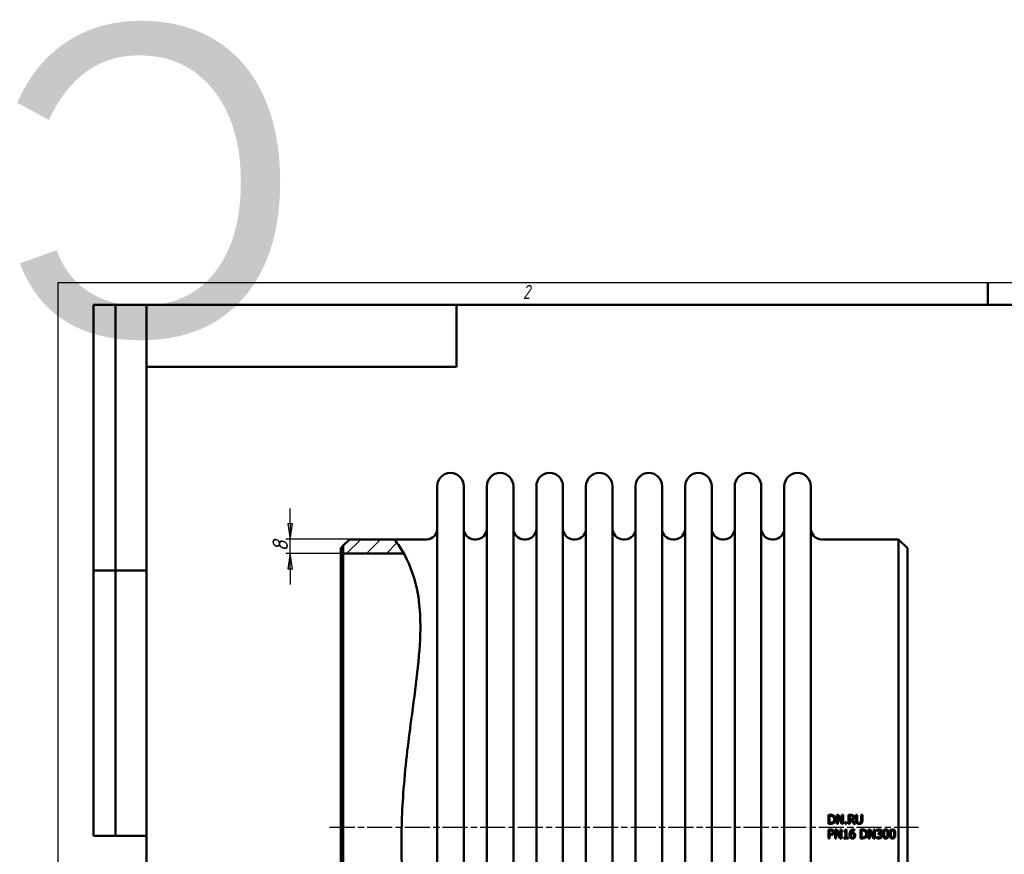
# Model space of a CAD drawing. Header units: millimetres. Extents: x -1073 to 2957, y -174 to 891.
# Tile 3 of 5: x -22 to 534, y 420 to 891. Entities that reach past the tile are written whole.
import ezdxf
from ezdxf.enums import TextEntityAlignment as Align

# ---------------------------------------------------------------- set-up
doc = ezdxf.new("R2018")
doc.units = ezdxf.units.MM
doc.header["$LTSCALE"] = 2.5
doc.linetypes.add('CHAIN', pattern=[0.7087, 0.4724, -0.0591, 0.1181, -0.0591])
for name, color, linetype, lineweight in [('Видимый контур (ГОСТ)', 7, 'Continuous', 50), ('Кромка (ГОСТ)', 7, 'Continuous', 50), ('Обозначение (ГОСТ)', 7, 'Continuous', 25), ('Осевая линия (ГОСТ)', 7, 'Continuous', 25), ('Размер (ГОСТ)', 7, 'Continuous', 25), ('Штриховка (ГОСТ)', 7, 'Continuous', 18), ('Эскизная геометрия (ГОСТ)', 7, 'Continuous', 50)]:
    doc.layers.add(name, color=color, linetype=linetype, lineweight=lineweight)
doc.styles.add('Альтернативный текст (ГОСТ)', font='arial.ttf', dxfattribs={"width": 0.8})
doc.styles.add('Обычный текст (ГОСТ)', font='GOST Common Italic.ttf')
doc.dimstyles.new('Обычный (ГОСТ)', dxfattribs={"dimscale": 2.5, "dimtxt": 3.5, "dimasz": 3.5, "dimexe": 1, "dimexo": 0, "dimgap": 0.5, "dimtad": 1, "dimtxsty": 'Обычный текст (ГОСТ)', "dimblk": 'Filled-1', "dimcen": 0.09, "dimdle": 15, "dimclrd": 256, "dimclre": 256, "dimclrt": 256, "dimazin": 2, "dimtfac": 0.714286, "dimtdec": 3, "dimtmove": 0, "dimatfit": 3, "dimfxl": 1, "dimtolj": 1, "dimlwd": 25, "dimlwe": 25, "dimarcsym": 0})

# ---------------------------------------------------------------- blocks, each defined once
blk = doc.blocks.new('Рамки ГОСТ - Рамка')
at = {"layer": 'Кромка (ГОСТ)', "lineweight": 25}
for p, q in [((0, 0), (0, 297)), ((0, 297), (420, 297))]:
    blk.add_line(p, q, dxfattribs=at)
at = {"layer": 'Кромка (ГОСТ)'}
for p, q in [((210, 292), (210, 297)), ((415, 292), (20, 292)), ((20, 292), (20, 5))]:
    blk.add_line(p, q, dxfattribs=at)
at = {"layer": 'Кромка (ГОСТ)', "insert": (105, 296.5), "char_height": 3.17, "width": 5.2328, "attachment_point": 1, "style": 'Альтернативный текст (ГОСТ)'}
blk.add_mtext('\\fGOST Common|b0|i1;{\\H3.1700;2}', dxfattribs=at)
blk = doc.blocks.new('ГОСТ - Доп. графы 2')
at = {"layer": 'Эскизная геометрия (ГОСТ)'}
for p, q in [((-12, 0), (-12, 120)), ((-12, 120), (0, 120)), ((-7, 0), (-7, 120)), ((-12, 60), (0, 60)), ((0, 0), (-12, 0))]:
    blk.add_line(p, q, dxfattribs=at)
at = {"layer": 'Обозначение (ГОСТ)', "lineweight": 30, "flags": 17}
for tag, p in [('Первичная_применяемость', (-3.65, 90.03)), ('Справочный_номер', (-3.55, 30.02))]:
    blk.add_attdef(tag, text='', height=3.17, rotation=90, dxfattribs=at).set_placement(p, align=Align.MIDDLE_CENTER)
blk = doc.blocks.new('ГОСТ - Доп. графы 3')
at = {"layer": 'Эскизная геометрия (ГОСТ)'}
for p, q in [((0, 0), (70, 0)), ((70, 0), (70, -14)), ((70, -14), (0, -14))]:
    blk.add_line(p, q, dxfattribs=at)
at = {"layer": 'Обозначение (ГОСТ)', "lineweight": 30}
blk.add_attdef('ОБОЗНАЧЕНИЕ', text='', height=5, rotation=180, dxfattribs=at).set_placement((34.94, -6.97), align=Align.MIDDLE_CENTER)
blk = doc.blocks.new('Filled-1')
at = {"color": 0}
for p, q in [((0, 0), (-1, 0.143)), ((-1, 0.143), (-1, -0.143)), ((-1, 0), (0, 0)), ((-1, -0.143), (0, 0))]:
    blk.add_line(p, q, dxfattribs=at)
at = {"color": 0, "flags": 128}
blk.add_lwpolyline([(-1, -0.143), (0, 0), (-1, 0.143), (-1, -0.143)], dxfattribs=at)
at = {"color": 0}
blk.add_solid([(-1, -0.143), (0, 0), (-1, 0.143), (-1, -0.143)], dxfattribs=at)
blk = doc.blocks.new('*D11')
at = {"layer": 'Defpoints', "color": 0, "linetype": 'Continuous', "transparency": 16777216}
for p in [(131.11, 597.52), (164.61, 597.52), (161.11, 589.52)]:
    blk.add_point(p, dxfattribs=at)
at = {"layer": 'Размер (ГОСТ)', "linetype": 'Continuous', "lineweight": 25, "transparency": 16777216}
for p, q in [((131.11, 606.27), (131.11, 615.02)), ((164.61, 597.52), (128.61, 597.52)), ((131.11, 589.52), (131.11, 597.52)), ((161.11, 589.52), (128.61, 589.52)), ((131.11, 580.77), (131.11, 572.02))]:
    blk.add_line(p, q, dxfattribs=at)
at = {"layer": 'Размер (ГОСТ)', "linetype": 'Continuous', "lineweight": 25, "transparency": 16777216, "xscale": 8.75, "yscale": 8.75, "zscale": 8.75}
for p, rotation in [((131.11, 597.52), 270), ((131.11, 589.52), 90)]:
    blk.add_blockref('Filled-1', p, dxfattribs=dict(at, rotation=rotation))
at = {"layer": 'Размер (ГОСТ)', "linetype": 'Continuous', "lineweight": 25, "transparency": 16777216, "insert": (121.11, 590.61), "char_height": 8.75, "attachment_point": 1, "rotation": 90, "style": 'Обычный текст (ГОСТ)'}
blk.add_mtext('\\A1;8', dxfattribs=at)

msp = doc.modelspace()

# ---------------------------------------------------------------- hatches: boundary and pattern name
at = {"layer": 'Штриховка (ГОСТ)'}
h = msp.add_hatch(dxfattribs=at)
h.set_pattern_fill('ANSI31', color=256, scale=63.5, style=0)
h.set_pattern_definition([(45, (0, 0), (-5.61266, 5.61266), [])])
edge = h.paths.add_edge_path()
edge.add_spline(control_points=[(189.893, 597.516), (190.101, 597.257), (190.413, 596.868), (192.31, 594.236), (193.711, 592.206), (195.229, 589.52)], knot_values=[0, 0, 0, 0, 2.5271025, 2.5271025, 5.1731968, 5.1731968, 5.1731968, 5.1731968], degree=3, periodic=0)
edge.add_line((195.229, 589.52), (195.231, 589.516))
edge.add_line((195.231, 589.516), (161.112, 589.516))
edge.add_line((161.112, 589.516), (161.112, 594.016))
edge.add_line((161.112, 594.016), (164.612, 597.516))
edge.add_line((164.612, 597.516), (189.893, 597.516))

# ---------------------------------------------------------------- linework, layer by layer
at = {"layer": 'Видимый контур (ГОСТ)'}
for p, q in [((214.112, 242.516), (214.112, 627.516)), ((229.112, 242.516), (229.112, 627.516)), ((242.112, 242.516), (242.112, 627.516)), ((257.112, 242.516), (257.112, 627.516)), ((270.112, 242.516), (270.112, 627.516)), ((285.112, 242.516), (285.112, 627.516)), ((298.112, 242.516), (298.112, 627.516)), ((313.112, 242.516), (313.112, 627.516)), ((326.112, 242.516), (326.112, 627.516)), ((341.112, 242.516), (341.112, 627.516)), ((354.112, 242.516), (354.112, 627.516)), ((369.112, 242.516), (369.112, 627.516)), ((382.112, 242.516), (382.112, 627.516)), ((397.112, 242.516), (397.112, 627.516)), ((410.112, 242.516), (410.112, 627.516)), ((425.112, 242.516), (425.112, 627.516)), ((161.112, 594.016), (164.612, 597.516)), ((164.612, 597.516), (189.893, 597.516)), ((189.893, 597.516), (208.112, 597.516)), ((235.112, 597.516), (236.112, 597.516)), ((263.112, 597.516), (264.112, 597.516)), ((291.112, 597.516), (292.112, 597.516)), ((319.112, 597.516), (320.112, 597.516)), ((347.112, 597.516), (348.112, 597.516)), ((375.112, 597.516), (376.112, 597.516)), ((403.112, 597.516), (404.112, 597.516)), ((431.112, 597.516), (474.612, 597.516)), ((474.612, 272.516), (474.612, 597.516)), ((479.612, 592.516), (474.612, 597.516)), ((159.612, 592.516), (161.112, 594.016)), ((159.612, 277.516), (159.612, 592.516)), ((161.112, 594.016), (161.112, 276.016)), ((195.231, 589.516), (161.112, 589.516)), ((479.612, 592.516), (479.612, 277.516)), ((435.03, 441.875), (435.03, 436.875)), ((435.03, 441.875), (436.168, 441.875)), ((435.694, 437.451), (435.694, 441.3)), ((436.201, 441.3), (435.694, 441.3)), ((439.693, 441.875), (440.637, 441.875)), ((439.693, 441.875), (439.693, 436.875)), ((440.313, 436.875), (440.313, 441.187)), ((440.313, 441.187), (442.526, 436.875)), ((442.651, 437.917), (440.637, 441.875)), ((442.651, 441.875), (442.651, 437.917)), ((442.651, 441.875), (443.271, 441.875)), ((443.271, 436.875), (443.271, 441.875)), ((446.367, 441.875), (446.367, 436.875)), ((446.367, 441.875), (447.655, 441.875)), ((447.031, 439.42), (447.031, 441.3)), ((447.692, 441.3), (447.031, 441.3)), ((447.031, 439.42), (447.615, 439.42)), ((450.573, 441.875), (451.237, 441.875)), ((450.573, 441.875), (450.573, 438.756)), ((451.237, 438.756), (451.237, 441.875)), ((453.526, 441.875), (453.526, 438.739)), ((453.526, 441.875), (454.191, 441.875)), ((454.191, 438.756), (454.191, 441.875)), ((436.18, 436.875), (435.03, 436.875)), ((435.694, 437.451), (436.201, 437.451)), ((440.313, 436.875), (439.693, 436.875)), ((443.271, 436.875), (442.526, 436.875)), ((444.414, 437.832), (445.216, 437.832)), ((444.414, 437.832), (444.414, 436.875)), ((445.216, 436.875), (444.414, 436.875)), ((444.697, 433.659), (445.216, 433.659)), ((445.216, 436.875), (445.216, 437.832)), ((445.216, 429.154), (445.216, 433.659)), ((447.031, 436.875), (446.367, 436.875)), ((447.031, 436.875), (447.031, 438.865)), ((447.793, 438.865), (447.031, 438.865)), ((447.793, 438.865), (449.373, 436.875)), ((450.236, 436.875), (448.458, 439.051)), ((450.236, 436.875), (449.373, 436.875)), ((449.75, 433.023), (449.75, 433.667)), ((435.03, 433.643), (436.286, 433.643)), ((435.03, 433.643), (435.03, 428.643)), ((435.694, 428.643), (435.03, 428.643)), ((436.245, 433.068), (435.694, 433.068)), ((435.694, 431.074), (435.694, 433.068)), ((435.694, 431.074), (436.148, 431.074)), ((436.257, 430.507), (435.694, 430.507)), ((435.694, 428.643), (435.694, 430.507)), ((438.822, 433.643), (438.822, 428.643)), ((438.822, 433.643), (439.766, 433.643)), ((439.442, 428.643), (438.822, 428.643)), ((439.442, 432.954), (441.654, 428.643)), ((439.442, 428.643), (439.442, 432.954)), ((441.78, 429.684), (439.766, 433.643)), ((442.4, 428.643), (441.654, 428.643)), ((441.78, 433.643), (442.4, 433.643)), ((441.78, 433.643), (441.78, 429.684)), ((442.4, 428.643), (442.4, 433.643)), ((443.664, 432.962), (443.664, 432.505)), ((444.572, 432.505), (443.664, 432.505)), ((443.664, 429.154), (444.572, 429.154)), ((443.664, 429.154), (443.664, 428.643)), ((446.103, 428.643), (443.664, 428.643)), ((444.572, 432.505), (444.572, 429.154)), ((445.216, 429.154), (446.103, 429.154)), ((446.103, 428.643), (446.103, 429.154)), ((449.75, 433.023), (449.722, 433.023)), ((453.064, 433.643), (454.203, 433.643)), ((453.064, 433.643), (453.064, 428.643)), ((454.215, 428.643), (453.064, 428.643)), ((454.235, 433.068), (453.729, 433.068)), ((453.729, 429.218), (453.729, 433.068)), ((453.729, 429.218), (454.235, 429.218)), ((457.728, 433.643), (457.728, 428.643)), ((457.728, 433.643), (458.672, 433.643)), ((458.348, 428.643), (457.728, 428.643)), ((458.348, 432.954), (460.56, 428.643)), ((458.348, 428.643), (458.348, 432.954)), ((460.686, 429.684), (458.672, 433.643)), ((461.306, 428.643), (460.56, 428.643)), ((460.686, 433.643), (461.306, 433.643)), ((460.686, 433.643), (460.686, 429.684)), ((461.306, 428.643), (461.306, 433.643)), ((462.137, 429.555), (462.137, 428.846)), ((462.137, 429.555), (462.185, 429.555)), ((462.274, 433.441), (462.274, 432.731)), ((462.315, 432.731), (462.274, 432.731)), ((463.158, 431.633), (463.158, 431.078)), ((463.158, 431.633), (463.381, 431.633)), ((463.441, 431.078), (463.158, 431.078)), ((464.154, 431.374), (464.154, 431.423))]:
    msp.add_line(p, q, dxfattribs=at)
for centre, radius, start, end in [((221.612, 627.516), 7.5, 0, 180), ((249.612, 627.516), 7.5, 0, 180), ((277.612, 627.516), 7.5, 0, 180), ((305.612, 627.516), 7.5, 0, 180), ((333.612, 627.516), 7.5, 0, 180), ((361.612, 627.516), 7.5, 0, 180), ((389.612, 627.516), 7.5, 0, 180), ((417.612, 627.516), 7.5, 0, 180), ((208.112, 603.516), 6, 270, 0), ((235.112, 603.516), 6, 180, 270), ((236.112, 603.516), 6, 270, 0), ((263.112, 603.516), 6, 180, 270), ((264.112, 603.516), 6, 270, 0), ((291.112, 603.516), 6, 180, 270), ((292.112, 603.516), 6, 270, 0), ((319.112, 603.516), 6, 180, 270), ((320.112, 603.516), 6, 270, 0), ((347.112, 603.516), 6, 180, 270), ((348.112, 603.516), 6, 270, 0), ((375.112, 603.516), 6, 180, 270), ((376.112, 603.516), 6, 270, 0), ((403.112, 603.516), 6, 180, 270), ((404.112, 603.516), 6, 270, 0), ((431.112, 603.516), 6, 180, 270)]:
    msp.add_arc(centre, radius, start, end, dxfattribs=at)
for points, knots in [([(189.893, 597.516), (189.893, 597.516), (190.413, 596.868), (193.425, 592.69), (197.494, 586.642), (201.876, 573.398), (203.038, 568.432), (204.371, 557.954), (204.652, 552.689), (204.47, 531.287), (201.862, 513.619), (197.686, 482.3), (195.97, 468.37), (194.107, 441.978), (193.769, 429.795), (194.278, 403.57), (195.32, 389.835), (198.721, 356.81), (201.397, 338.528), (202.415, 316.26), (202.354, 310.139), (200.726, 292.357), (197.583, 284.936), (193.768, 277.803), (192.407, 275.821), (190.461, 273.18), (189.893, 272.516), (189.893, 272.516)], [0, 0, 0, 0, 2.5271025, 2.5271025, 8.2115925, 8.2115925, 10.9552687, 10.9552687, 13.3155105, 13.3155105, 19.8175993, 19.8175993, 24.5702569, 24.5702569, 28.5944598, 28.5944598, 33.2578649, 33.2578649, 40.3387282, 40.3387282, 43.3877693, 43.3877693, 50.1541318, 50.1541318, 54.037925, 54.037925, 57.8867058, 57.8867058, 57.8867058, 57.8867058]), ([(436.168, 441.875), (436.551, 441.875), (436.959, 441.853), (437.423, 441.731), (437.705, 441.645), (437.959, 441.478)], [0, 0, 0, 0, 0.11474344, 0.11474344, 0.17007818, 0.17007818, 0.17007818, 0.17007818]), ([(437.522, 441), (437.349, 441.102), (437.166, 441.177), (436.845, 441.256), (436.612, 441.3), (436.201, 441.3)], [0, 0, 0, 0, 0.059981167, 0.059981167, 0.099355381, 0.099355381, 0.099355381, 0.099355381]), ([(438.279, 439.38), (438.279, 439.672), (438.242, 439.973), (438.078, 440.402), (437.998, 440.547), (437.788, 440.806), (437.664, 440.913), (437.522, 441)], [0, 0, 0, 0, 0.08792006, 0.08792006, 0.13777371, 0.13777371, 0.18763883, 0.18763883, 0.18763883, 0.18763883]), ([(437.582, 437.783), (437.744, 437.892), (437.88, 438.028), (438.11, 438.379), (438.173, 438.568), (438.26, 438.93), (438.279, 439.159), (438.279, 439.38)], [0, 0, 0, 0, 0.05856923, 0.05856923, 0.12605131, 0.12605131, 0.22465391, 0.22465391, 0.22465391, 0.22465391]), ([(438.972, 439.371), (438.972, 439.016), (438.916, 438.668), (438.7, 438.122), (438.582, 437.913), (438.302, 437.553), (438.139, 437.401), (437.951, 437.277)], [0, 0, 0, 0, 0.1066342, 0.1066342, 0.17603965, 0.17603965, 0.24381828, 0.24381828, 0.24381828, 0.24381828]), ([(437.959, 441.478), (438.201, 441.318), (438.403, 441.118), (438.669, 440.718), (438.788, 440.502), (438.943, 439.93), (438.972, 439.649), (438.972, 439.371)], [0, 0, 0, 0, 0.08703254, 0.08703254, 0.14412692, 0.14412692, 0.19447298, 0.19447298, 0.19447298, 0.19447298]), ([(447.615, 439.42), (447.786, 439.42), (447.963, 439.434), (448.166, 439.478), (448.249, 439.498), (448.408, 439.583), (448.466, 439.627), (448.518, 439.679)], [0, 0, 0, 0, 0.051494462, 0.051494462, 0.062086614, 0.062086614, 0.069427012, 0.069427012, 0.069427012, 0.069427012]), ([(447.655, 441.875), (447.885, 441.875), (448.146, 441.866), (448.418, 441.822), (448.525, 441.804), (448.753, 441.714), (448.842, 441.667), (448.928, 441.612)], [0, 0, 0, 0, 0.068809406, 0.068809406, 0.082113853, 0.082113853, 0.091472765, 0.091472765, 0.091472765, 0.091472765]), ([(448.486, 441.13), (448.393, 441.191), (448.29, 441.231), (448.06, 441.284), (447.901, 441.3), (447.692, 441.3)], [0, 0, 0, 0, 0.033325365, 0.033325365, 0.07093331, 0.07093331, 0.07093331, 0.07093331]), ([(449.495, 440.518), (449.495, 440.307), (449.464, 440.098), (449.35, 439.814), (449.27, 439.641), (449.01, 439.37), (448.914, 439.293), (448.699, 439.155), (448.581, 439.097), (448.458, 439.051)], [0, 0, 0, 0, 0.06330903, 0.06330903, 0.09183481, 0.09183481, 0.10584417, 0.10584417, 0.12075867, 0.12075867, 0.12075867, 0.12075867]), ([(448.802, 440.465), (448.802, 440.59), (448.783, 440.714), (448.715, 440.877), (448.685, 440.936), (448.592, 441.048), (448.542, 441.092), (448.486, 441.13)], [0, 0, 0, 0, 0.037338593, 0.037338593, 0.053084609, 0.053084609, 0.066758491, 0.066758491, 0.066758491, 0.066758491]), ([(448.518, 439.679), (448.599, 439.756), (448.662, 439.845), (448.737, 440.013), (448.761, 440.091), (448.795, 440.277), (448.802, 440.372), (448.802, 440.465)], [0, 0, 0, 0, 0.033330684, 0.033330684, 0.055279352, 0.055279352, 0.076885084, 0.076885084, 0.076885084, 0.076885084]), ([(448.928, 441.612), (449.071, 441.52), (449.192, 441.404), (449.373, 441.14), (449.417, 441.028), (449.481, 440.798), (449.495, 440.657), (449.495, 440.518)], [0, 0, 0, 0, 0.05110234, 0.05110234, 0.09632656, 0.09632656, 0.15877436, 0.15877436, 0.15877436, 0.15877436]), ([(437.951, 437.277), (437.715, 437.128), (437.46, 437.016), (437.032, 436.925), (436.737, 436.875), (436.18, 436.875)], [0, 0, 0, 0, 0.08363635, 0.08363635, 0.13137102, 0.13137102, 0.13137102, 0.13137102]), ([(436.201, 437.451), (436.456, 437.451), (436.726, 437.469), (437.033, 437.534), (437.153, 437.561), (437.397, 437.666), (437.492, 437.72), (437.582, 437.783)], [0, 0, 0, 0, 0.07664755, 0.07664755, 0.09394151, 0.09394151, 0.10620932, 0.10620932, 0.10620932, 0.10620932]), ([(443.664, 432.962), (443.878, 432.962), (444.097, 432.981), (444.391, 433.081), (444.453, 433.127), (444.53, 433.191), (444.569, 433.24), (444.628, 433.346), (444.649, 433.402), (444.682, 433.523), (444.692, 433.592), (444.697, 433.659)], [0, 0, 0, 0, 0.06412369, 0.06412369, 0.10704989, 0.10704989, 0.1813391, 0.1813391, 0.24997709, 0.24997709, 0.32939378, 0.32939378, 0.32939378, 0.32939378]), ([(447.489, 432.93), (447.634, 433.133), (447.811, 433.299), (448.151, 433.51), (448.322, 433.598), (448.758, 433.714), (448.971, 433.736), (449.183, 433.736)], [0, 0, 0, 0, 0.07464925, 0.07464925, 0.12002932, 0.12002932, 0.16025514, 0.16025514, 0.16025514, 0.16025514]), ([(449.183, 433.736), (449.287, 433.736), (449.392, 433.732), (449.546, 433.714), (449.648, 433.701), (449.75, 433.667)], [0, 0, 0, 0, 0.03113558, 0.03113558, 0.046641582, 0.046641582, 0.046641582, 0.046641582]), ([(451.051, 437.232), (450.914, 437.366), (450.809, 437.522), (450.671, 437.853), (450.573, 438.164), (450.573, 438.756)], [0, 0, 0, 0, 0.05743712, 0.05743712, 0.10763161, 0.10763161, 0.10763161, 0.10763161]), ([(452.38, 436.77), (452.121, 436.77), (451.854, 436.8), (451.517, 436.918), (451.412, 436.964), (451.213, 437.088), (451.128, 437.155), (451.051, 437.232)], [0, 0, 0, 0, 0.07747912, 0.07747912, 0.10688247, 0.10688247, 0.13251228, 0.13251228, 0.13251228, 0.13251228]), ([(451.237, 438.756), (451.237, 438.576), (451.246, 438.375), (451.287, 438.143), (451.304, 438.058), (451.371, 437.885), (451.408, 437.814), (451.452, 437.747)], [0, 0, 0, 0, 0.053834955, 0.053834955, 0.070571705, 0.070571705, 0.083377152, 0.083377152, 0.083377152, 0.083377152]), ([(451.452, 437.747), (451.513, 437.654), (451.589, 437.577), (451.797, 437.438), (451.916, 437.399), (452.126, 437.348), (452.254, 437.337), (452.38, 437.337)], [0, 0, 0, 0, 0.03318833, 0.03318833, 0.07501004, 0.07501004, 0.13309336, 0.13309336, 0.13309336, 0.13309336]), ([(452.38, 437.337), (452.567, 437.337), (452.754, 437.365), (452.983, 437.461), (453.065, 437.5), (453.212, 437.618), (453.266, 437.678), (453.312, 437.747)], [0, 0, 0, 0, 0.05630904, 0.05630904, 0.074135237, 0.074135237, 0.087847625, 0.087847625, 0.087847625, 0.087847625]), ([(453.713, 437.232), (453.567, 437.089), (453.4, 436.98), (453.063, 436.844), (452.812, 436.77), (452.38, 436.77)], [0, 0, 0, 0, 0.06113108, 0.06113108, 0.10911118, 0.10911118, 0.10911118, 0.10911118]), ([(453.312, 437.747), (453.395, 437.872), (453.45, 438.01), (453.497, 438.243), (453.526, 438.419), (453.526, 438.739)], [0, 0, 0, 0, 0.045202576, 0.045202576, 0.071507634, 0.071507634, 0.071507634, 0.071507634]), ([(454.191, 438.756), (454.191, 438.486), (454.17, 438.2), (454.077, 437.818), (454.034, 437.686), (453.893, 437.432), (453.811, 437.326), (453.713, 437.232)], [0, 0, 0, 0, 0.08094, 0.08094, 0.11777788, 0.11777788, 0.14989497, 0.14989497, 0.14989497, 0.14989497]), ([(462.274, 433.441), (462.441, 433.53), (462.656, 433.599), (462.992, 433.685), (463.262, 433.748), (463.579, 433.748)], [0, 0, 0, 0, 0.056746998, 0.056746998, 0.090511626, 0.090511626, 0.090511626, 0.090511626]), ([(463.579, 433.748), (463.776, 433.748), (463.983, 433.731), (464.317, 433.64), (464.477, 433.575), (464.633, 433.465)], [0, 0, 0, 0, 0.05895231, 0.05895231, 0.10376717, 0.10376717, 0.10376717, 0.10376717]), ([(465.844, 431.139), (465.844, 431.593), (465.877, 432.105), (466.086, 432.876), (466.198, 433.072), (466.386, 433.335), (466.506, 433.451), (466.763, 433.611), (466.884, 433.661), (467.153, 433.73), (467.299, 433.744), (467.445, 433.744)], [0, 0, 0, 0, 0.13619233, 0.13619233, 0.23847324, 0.23847324, 0.3518096, 0.3518096, 0.44000268, 0.44000268, 0.53699736, 0.53699736, 0.53699736, 0.53699736]), ([(467.445, 433.744), (467.647, 433.744), (467.849, 433.715), (468.19, 433.577), (468.324, 433.488), (468.54, 433.274), (468.641, 433.14), (468.862, 432.681), (468.936, 432.373), (469.025, 431.774), (469.041, 431.452), (469.041, 431.143)], [0, 0, 0, 0, 0.06078576, 0.06078576, 0.11014057, 0.11014057, 0.15190609, 0.15190609, 0.21032931, 0.21032931, 0.2712762, 0.2712762, 0.2712762, 0.2712762]), ([(469.596, 431.139), (469.596, 431.593), (469.629, 432.105), (469.838, 432.876), (469.95, 433.072), (470.138, 433.335), (470.258, 433.451), (470.515, 433.611), (470.636, 433.661), (470.905, 433.73), (471.051, 433.744), (471.197, 433.744)], [0, 0, 0, 0, 0.13619233, 0.13619233, 0.23847324, 0.23847324, 0.3518096, 0.3518096, 0.44000268, 0.44000268, 0.53699736, 0.53699736, 0.53699736, 0.53699736]), ([(471.197, 433.744), (471.399, 433.744), (471.601, 433.715), (471.942, 433.577), (472.076, 433.488), (472.292, 433.274), (472.393, 433.14), (472.614, 432.681), (472.688, 432.373), (472.777, 431.774), (472.793, 431.452), (472.793, 431.143)], [0, 0, 0, 0, 0.06078576, 0.06078576, 0.11014057, 0.11014057, 0.15190609, 0.15190609, 0.21032931, 0.21032931, 0.2712762, 0.2712762, 0.2712762, 0.2712762]), ([(436.148, 431.074), (436.376, 431.074), (436.611, 431.089), (436.849, 431.151), (436.936, 431.177), (437.098, 431.269), (437.159, 431.317), (437.214, 431.374)], [0, 0, 0, 0, 0.068295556, 0.068295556, 0.084980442, 0.084980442, 0.097057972, 0.097057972, 0.097057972, 0.097057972]), ([(437.137, 432.877), (437.036, 432.944), (436.924, 432.989), (436.618, 433.061), (436.388, 433.068), (436.245, 433.068)], [0, 0, 0, 0, 0.036331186, 0.036331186, 0.09438701, 0.09438701, 0.09438701, 0.09438701]), ([(437.752, 431.026), (437.588, 430.864), (437.398, 430.741), (437.036, 430.595), (436.762, 430.507), (436.257, 430.507)], [0, 0, 0, 0, 0.06912956, 0.06912956, 0.11735068, 0.11735068, 0.11735068, 0.11735068]), ([(436.286, 433.643), (436.532, 433.643), (436.803, 433.626), (437.183, 433.538), (437.389, 433.474), (437.594, 433.331)], [0, 0, 0, 0, 0.07387197, 0.07387197, 0.11666222, 0.11666222, 0.11666222, 0.11666222]), ([(437.497, 432.116), (437.497, 432.257), (437.477, 432.399), (437.395, 432.601), (437.357, 432.665), (437.259, 432.784), (437.201, 432.834), (437.137, 432.877)], [0, 0, 0, 0, 0.042343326, 0.042343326, 0.065313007, 0.065313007, 0.0886405, 0.0886405, 0.0886405, 0.0886405]), ([(437.214, 431.374), (437.302, 431.462), (437.374, 431.563), (437.462, 431.777), (437.497, 431.913), (437.497, 432.116)], [0, 0, 0, 0, 0.037444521, 0.037444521, 0.069296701, 0.069296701, 0.069296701, 0.069296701]), ([(437.594, 433.331), (437.746, 433.228), (437.873, 433.1), (438.064, 432.807), (438.109, 432.681), (438.175, 432.437), (438.19, 432.286), (438.19, 432.136)], [0, 0, 0, 0, 0.05500437, 0.05500437, 0.10503094, 0.10503094, 0.17789975, 0.17789975, 0.17789975, 0.17789975]), ([(438.19, 432.136), (438.19, 431.931), (438.155, 431.732), (438.051, 431.458), (438.007, 431.36), (437.888, 431.175), (437.825, 431.096), (437.752, 431.026)], [0, 0, 0, 0, 0.06149986, 0.06149986, 0.08788984, 0.08788984, 0.1102386, 0.1102386, 0.1102386, 0.1102386]), ([(446.942, 430.839), (446.942, 431.176), (446.969, 431.518), (447.078, 432.045), (447.134, 432.24), (447.286, 432.606), (447.377, 432.774), (447.489, 432.93)], [0, 0, 0, 0, 0.10096368, 0.10096368, 0.16146258, 0.16146258, 0.21826505, 0.21826505, 0.21826505, 0.21826505]), ([(447.493, 428.992), (447.365, 429.126), (447.266, 429.285), (447.128, 429.59), (447.055, 429.78), (446.958, 430.316), (446.942, 430.583), (446.942, 430.839)], [0, 0, 0, 0, 0.05572447, 0.05572447, 0.10049471, 0.10049471, 0.14038426, 0.14038426, 0.14038426, 0.14038426]), ([(448.595, 428.538), (448.385, 428.538), (448.178, 428.571), (447.915, 428.678), (447.822, 428.722), (447.637, 428.851), (447.562, 428.918), (447.493, 428.992)], [0, 0, 0, 0, 0.06317696, 0.06317696, 0.08514204, 0.08514204, 0.10287542, 0.10287542, 0.10287542, 0.10287542]), ([(447.631, 431.005), (447.628, 430.958), (447.626, 430.911), (447.622, 430.846), (447.619, 430.788), (447.619, 430.689)], [0, 0, 0, 0, 0.014135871, 0.014135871, 0.019726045, 0.019726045, 0.019726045, 0.019726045]), ([(447.619, 430.689), (447.619, 430.446), (447.635, 430.17), (447.731, 429.8), (447.779, 429.684), (447.86, 429.521), (447.911, 429.438), (447.975, 429.368)], [0, 0, 0, 0, 0.07288016, 0.07288016, 0.11434148, 0.11434148, 0.15885664, 0.15885664, 0.15885664, 0.15885664]), ([(449.094, 433.157), (448.903, 433.157), (448.715, 433.127), (448.388, 432.993), (448.256, 432.905), (448.03, 432.683), (447.923, 432.54), (447.715, 432.079), (447.656, 431.777), (447.631, 431.488)], [0, 0, 0, 0, 0.05724015, 0.05724015, 0.10589408, 0.10589408, 0.1522801, 0.1522801, 0.21502977, 0.21502977, 0.21502977, 0.21502977]), ([(447.631, 431.488), (447.781, 431.592), (447.942, 431.679), (448.204, 431.775), (448.39, 431.836), (448.672, 431.836)], [0, 0, 0, 0, 0.054957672, 0.054957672, 0.083722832, 0.083722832, 0.083722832, 0.083722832]), ([(448.522, 431.281), (448.367, 431.281), (448.215, 431.258), (447.97, 431.179), (447.819, 431.122), (447.631, 431.005)], [0, 0, 0, 0, 0.046668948, 0.046668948, 0.077017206, 0.077017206, 0.077017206, 0.077017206]), ([(447.975, 429.368), (448.049, 429.286), (448.135, 429.212), (448.3, 429.132), (448.366, 429.114), (448.473, 429.091), (448.536, 429.085), (448.599, 429.085)], [0, 0, 0, 0, 0.033118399, 0.033118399, 0.05496439, 0.05496439, 0.085233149, 0.085233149, 0.085233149, 0.085233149]), ([(449.163, 431.107), (449.087, 431.166), (449.003, 431.209), (448.825, 431.259), (448.684, 431.281), (448.522, 431.281)], [0, 0, 0, 0, 0.028800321, 0.028800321, 0.055595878, 0.055595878, 0.055595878, 0.055595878]), ([(449.714, 429.008), (449.578, 428.868), (449.424, 428.754), (449.172, 428.639), (449.07, 428.599), (448.826, 428.548), (448.711, 428.538), (448.595, 428.538)], [0, 0, 0, 0, 0.05840446, 0.05840446, 0.08315384, 0.08315384, 0.10443627, 0.10443627, 0.10443627, 0.10443627]), ([(448.599, 429.085), (448.719, 429.085), (448.838, 429.104), (449.044, 429.189), (449.128, 429.245), (449.299, 429.412), (449.357, 429.513), (449.434, 429.695), (449.46, 429.793), (449.496, 430.004), (449.503, 430.121), (449.503, 430.235)], [0, 0, 0, 0, 0.03603266, 0.03603266, 0.06691921, 0.06691921, 0.10758931, 0.10758931, 0.14879619, 0.14879619, 0.19602369, 0.19602369, 0.19602369, 0.19602369]), ([(448.672, 431.836), (448.841, 431.836), (449.019, 431.821), (449.256, 431.758), (449.415, 431.708), (449.641, 431.54)], [0, 0, 0, 0, 0.050741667, 0.050741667, 0.073388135, 0.073388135, 0.073388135, 0.073388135]), ([(449.722, 433.023), (449.649, 433.061), (449.552, 433.091), (449.407, 433.127), (449.281, 433.157), (449.094, 433.157)], [0, 0, 0, 0, 0.024477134, 0.024477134, 0.038135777, 0.038135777, 0.038135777, 0.038135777]), ([(449.503, 430.235), (449.503, 430.397), (449.486, 430.571), (449.412, 430.781), (449.38, 430.855), (449.279, 430.998), (449.225, 431.056), (449.163, 431.107)], [0, 0, 0, 0, 0.048604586, 0.048604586, 0.066639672, 0.066639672, 0.081780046, 0.081780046, 0.081780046, 0.081780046]), ([(449.641, 431.54), (449.775, 431.439), (449.886, 431.317), (450.054, 431.03), (450.102, 430.886), (450.169, 430.596), (450.184, 430.429), (450.184, 430.264)], [0, 0, 0, 0, 0.05037387, 0.05037387, 0.09997717, 0.09997717, 0.16203018, 0.16203018, 0.16203018, 0.16203018]), ([(450.184, 430.264), (450.184, 430.041), (450.152, 429.823), (450.045, 429.518), (449.995, 429.4), (449.864, 429.182), (449.794, 429.09), (449.714, 429.008)], [0, 0, 0, 0, 0.0667437, 0.0667437, 0.09698086, 0.09698086, 0.1220425, 0.1220425, 0.1220425, 0.1220425]), ([(454.203, 433.643), (454.586, 433.643), (454.996, 433.62), (455.458, 433.499), (455.74, 433.413), (455.994, 433.246)], [0, 0, 0, 0, 0.1149619, 0.1149619, 0.16972699, 0.16972699, 0.16972699, 0.16972699]), ([(455.986, 429.044), (455.763, 428.904), (455.522, 428.796), (455.067, 428.689), (454.748, 428.643), (454.215, 428.643)], [0, 0, 0, 0, 0.07912894, 0.07912894, 0.14018595, 0.14018595, 0.14018595, 0.14018595]), ([(455.556, 432.768), (455.379, 432.873), (455.19, 432.949), (454.866, 433.025), (454.637, 433.068), (454.235, 433.068)], [0, 0, 0, 0, 0.061745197, 0.061745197, 0.099963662, 0.099963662, 0.099963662, 0.099963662]), ([(454.235, 429.218), (454.491, 429.218), (454.761, 429.236), (455.068, 429.301), (455.188, 429.329), (455.432, 429.434), (455.527, 429.488), (455.617, 429.551)], [0, 0, 0, 0, 0.07659853, 0.07659853, 0.09405486, 0.09405486, 0.10637785, 0.10637785, 0.10637785, 0.10637785]), ([(456.314, 431.147), (456.314, 431.445), (456.276, 431.75), (456.108, 432.181), (456.027, 432.323), (455.819, 432.577), (455.696, 432.682), (455.556, 432.768)], [0, 0, 0, 0, 0.0893078, 0.0893078, 0.13860349, 0.13860349, 0.18755504, 0.18755504, 0.18755504, 0.18755504]), ([(455.617, 429.551), (455.779, 429.66), (455.915, 429.795), (456.145, 430.145), (456.207, 430.333), (456.295, 430.694), (456.314, 430.924), (456.314, 431.147)], [0, 0, 0, 0, 0.05858772, 0.05858772, 0.12573556, 0.12573556, 0.22683333, 0.22683333, 0.22683333, 0.22683333]), ([(457.007, 431.139), (457.007, 430.768), (456.946, 430.406), (456.725, 429.876), (456.613, 429.672), (456.327, 429.312), (456.168, 429.165), (455.986, 429.044)], [0, 0, 0, 0, 0.11130401, 0.11130401, 0.17214561, 0.17214561, 0.22717649, 0.22717649, 0.22717649, 0.22717649]), ([(455.994, 433.246), (456.235, 433.086), (456.437, 432.886), (456.706, 432.483), (456.826, 432.264), (456.979, 431.69), (457.007, 431.413), (457.007, 431.139)], [0, 0, 0, 0, 0.08692202, 0.08692202, 0.1451816, 0.1451816, 0.19508295, 0.19508295, 0.19508295, 0.19508295]), ([(463.502, 428.538), (463.25, 428.538), (463.002, 428.568), (462.602, 428.667), (462.357, 428.736), (462.137, 428.846)], [0, 0, 0, 0, 0.07550895, 0.07550895, 0.12363425, 0.12363425, 0.12363425, 0.12363425]), ([(462.185, 429.555), (462.345, 429.438), (462.548, 429.342), (462.854, 429.218), (463.119, 429.117), (463.462, 429.117)], [0, 0, 0, 0, 0.059510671, 0.059510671, 0.099739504, 0.099739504, 0.099739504, 0.099739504]), ([(462.809, 433.011), (462.714, 432.971), (462.616, 432.923), (462.456, 432.825), (462.384, 432.78), (462.315, 432.731)], [0, 0, 0, 0, 0.031044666, 0.031044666, 0.056394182, 0.056394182, 0.056394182, 0.056394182]), ([(463.526, 433.169), (463.404, 433.169), (463.283, 433.154), (463.118, 433.113), (462.984, 433.08), (462.809, 433.011)], [0, 0, 0, 0, 0.036801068, 0.036801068, 0.050912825, 0.050912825, 0.050912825, 0.050912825]), ([(463.381, 431.633), (463.552, 431.633), (463.726, 431.657), (464.001, 431.766), (464.102, 431.83), (464.245, 431.966), (464.296, 432.04), (464.355, 432.176), (464.371, 432.231), (464.393, 432.348), (464.398, 432.41), (464.398, 432.472)], [0, 0, 0, 0, 0.05152623, 0.05152623, 0.08881256, 0.08881256, 0.12105147, 0.12105147, 0.14122171, 0.14122171, 0.16314151, 0.16314151, 0.16314151, 0.16314151]), ([(464.195, 430.9), (464.112, 430.96), (464.018, 431), (463.817, 431.053), (463.653, 431.078), (463.441, 431.078)], [0, 0, 0, 0, 0.030750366, 0.030750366, 0.062624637, 0.062624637, 0.062624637, 0.062624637]), ([(463.462, 429.117), (463.602, 429.117), (463.74, 429.14), (463.907, 429.192), (463.982, 429.217), (464.122, 429.304), (464.174, 429.347), (464.219, 429.397)], [0, 0, 0, 0, 0.042254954, 0.042254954, 0.05235222, 0.05235222, 0.059335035, 0.059335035, 0.059335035, 0.059335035]), ([(464.734, 429), (464.604, 428.865), (464.451, 428.761), (464.163, 428.635), (464.043, 428.599), (463.782, 428.549), (463.642, 428.538), (463.502, 428.538)], [0, 0, 0, 0, 0.05634487, 0.05634487, 0.0942249, 0.0942249, 0.13590884, 0.13590884, 0.13590884, 0.13590884]), ([(464.134, 433.015), (464.049, 433.073), (463.955, 433.112), (463.806, 433.145), (463.694, 433.169), (463.526, 433.169)], [0, 0, 0, 0, 0.030894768, 0.030894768, 0.045864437, 0.045864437, 0.045864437, 0.045864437]), ([(464.398, 432.472), (464.398, 432.564), (464.385, 432.657), (464.32, 432.818), (464.28, 432.872), (464.223, 432.943), (464.181, 432.982), (464.134, 433.015)], [0, 0, 0, 0, 0.027694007, 0.027694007, 0.051804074, 0.051804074, 0.092237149, 0.092237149, 0.092237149, 0.092237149]), ([(465.078, 432.541), (465.078, 432.395), (465.053, 432.253), (464.956, 432.022), (464.889, 431.901), (464.685, 431.685), (464.591, 431.609), (464.382, 431.489), (464.272, 431.448), (464.154, 431.423)], [0, 0, 0, 0, 0.04392761, 0.04392761, 0.07508719, 0.07508719, 0.09637614, 0.09637614, 0.11743587, 0.11743587, 0.11743587, 0.11743587]), ([(464.154, 431.374), (464.269, 431.351), (464.384, 431.313), (464.543, 431.248), (464.676, 431.193), (464.827, 431.05)], [0, 0, 0, 0, 0.035149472, 0.035149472, 0.051695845, 0.051695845, 0.051695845, 0.051695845]), ([(464.495, 430.175), (464.495, 430.327), (464.476, 430.476), (464.407, 430.644), (464.377, 430.708), (464.29, 430.821), (464.246, 430.864), (464.195, 430.9)], [0, 0, 0, 0, 0.04557275, 0.04557275, 0.060496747, 0.060496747, 0.072012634, 0.072012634, 0.072012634, 0.072012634]), ([(464.219, 429.397), (464.304, 429.492), (464.372, 429.597), (464.447, 429.781), (464.495, 429.917), (464.495, 430.175)], [0, 0, 0, 0, 0.038141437, 0.038141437, 0.059452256, 0.059452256, 0.059452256, 0.059452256]), ([(464.633, 433.465), (464.748, 433.381), (464.846, 433.28), (464.985, 433.053), (465.019, 432.954), (465.067, 432.767), (465.078, 432.654), (465.078, 432.541)], [0, 0, 0, 0, 0.04279686, 0.04279686, 0.08000186, 0.08000186, 0.13241916, 0.13241916, 0.13241916, 0.13241916]), ([(465.175, 430.126), (465.175, 429.928), (465.146, 429.735), (465.049, 429.471), (465.003, 429.367), (464.876, 429.163), (464.809, 429.078), (464.734, 429)], [0, 0, 0, 0, 0.05932107, 0.05932107, 0.08431255, 0.08431255, 0.10503337, 0.10503337, 0.10503337, 0.10503337]), ([(464.827, 431.05), (464.914, 430.969), (464.983, 430.873), (465.1, 430.647), (465.127, 430.547), (465.166, 430.365), (465.175, 430.244), (465.175, 430.126)], [0, 0, 0, 0, 0.03567337, 0.03567337, 0.07618968, 0.07618968, 0.14629667, 0.14629667, 0.14629667, 0.14629667]), ([(467.445, 428.538), (467.239, 428.538), (467.033, 428.568), (466.692, 428.706), (466.559, 428.793), (466.323, 429.026), (466.23, 429.166), (466.037, 429.562), (465.964, 429.84), (465.863, 430.443), (465.844, 430.8), (465.844, 431.139)], [0, 0, 0, 0, 0.06180428, 0.06180428, 0.11041669, 0.11041669, 0.16116295, 0.16116295, 0.24306162, 0.24306162, 0.34559544, 0.34559544, 0.34559544, 0.34559544]), ([(466.699, 432.663), (466.623, 432.471), (466.584, 432.247), (466.552, 431.93), (466.525, 431.635), (466.525, 431.139)], [0, 0, 0, 0, 0.06187703, 0.06187703, 0.095635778, 0.095635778, 0.095635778, 0.095635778]), ([(466.525, 431.139), (466.525, 430.881), (466.531, 430.593), (466.564, 430.169), (466.591, 429.903), (466.695, 429.632)], [0, 0, 0, 0, 0.07735407, 0.07735407, 0.12727068, 0.12727068, 0.12727068, 0.12727068]), ([(466.695, 429.632), (466.738, 429.517), (466.797, 429.409), (466.964, 429.226), (467.045, 429.183), (467.138, 429.139), (467.194, 429.122), (467.314, 429.098), (467.38, 429.093), (467.445, 429.093)], [0, 0, 0, 0, 0.03672033, 0.03672033, 0.07431939, 0.07431939, 0.12268025, 0.12268025, 0.17677979, 0.17677979, 0.17677979, 0.17677979]), ([(467.445, 433.189), (467.335, 433.189), (467.225, 433.174), (467.061, 433.109), (466.986, 433.069), (466.865, 432.951), (466.827, 432.901), (466.756, 432.79), (466.725, 432.727), (466.699, 432.663)], [0, 0, 0, 0, 0.032835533, 0.032835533, 0.052826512, 0.052826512, 0.064654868, 0.064654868, 0.07775271, 0.07775271, 0.07775271, 0.07775271]), ([(468.178, 432.671), (468.134, 432.782), (468.073, 432.889), (467.91, 433.062), (467.833, 433.103), (467.736, 433.147), (467.683, 433.163), (467.568, 433.185), (467.506, 433.189), (467.445, 433.189)], [0, 0, 0, 0, 0.03607871, 0.03607871, 0.0712671, 0.0712671, 0.10917493, 0.10917493, 0.15123875, 0.15123875, 0.15123875, 0.15123875]), ([(469.041, 431.143), (469.041, 430.623), (468.997, 430.094), (468.78, 429.382), (468.679, 429.199), (468.483, 428.933), (468.363, 428.819), (468.109, 428.666), (467.992, 428.619), (467.731, 428.552), (467.587, 428.538), (467.445, 428.538)], [0, 0, 0, 0, 0.15600507, 0.15600507, 0.25275217, 0.25275217, 0.35429735, 0.35429735, 0.43070476, 0.43070476, 0.51666498, 0.51666498, 0.51666498, 0.51666498]), ([(467.445, 429.093), (467.553, 429.093), (467.662, 429.108), (467.826, 429.174), (467.9, 429.215), (468.019, 429.331), (468.058, 429.381), (468.127, 429.493), (468.157, 429.555), (468.182, 429.62)], [0, 0, 0, 0, 0.03254644, 0.03254644, 0.052953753, 0.052953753, 0.065324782, 0.065324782, 0.078894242, 0.078894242, 0.078894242, 0.078894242]), ([(468.36, 431.143), (468.36, 431.408), (468.352, 431.692), (468.31, 432.146), (468.275, 432.425), (468.178, 432.671)], [0, 0, 0, 0, 0.07962715, 0.07962715, 0.13667102, 0.13667102, 0.13667102, 0.13667102]), ([(468.182, 429.62), (468.253, 429.8), (468.292, 430.011), (468.333, 430.36), (468.36, 430.654), (468.36, 431.143)], [0, 0, 0, 0, 0.05819395, 0.05819395, 0.10591615, 0.10591615, 0.10591615, 0.10591615]), ([(471.197, 428.538), (470.991, 428.538), (470.785, 428.568), (470.444, 428.706), (470.311, 428.793), (470.075, 429.026), (469.982, 429.166), (469.789, 429.562), (469.716, 429.84), (469.615, 430.443), (469.596, 430.8), (469.596, 431.139)], [0, 0, 0, 0, 0.06180428, 0.06180428, 0.11041669, 0.11041669, 0.16116295, 0.16116295, 0.24306162, 0.24306162, 0.34559544, 0.34559544, 0.34559544, 0.34559544]), ([(470.451, 432.663), (470.375, 432.471), (470.336, 432.247), (470.304, 431.93), (470.277, 431.635), (470.277, 431.139)], [0, 0, 0, 0, 0.06187703, 0.06187703, 0.095635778, 0.095635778, 0.095635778, 0.095635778]), ([(470.277, 431.139), (470.277, 430.881), (470.283, 430.593), (470.316, 430.169), (470.343, 429.903), (470.447, 429.632)], [0, 0, 0, 0, 0.07735407, 0.07735407, 0.12727068, 0.12727068, 0.12727068, 0.12727068]), ([(470.447, 429.632), (470.49, 429.517), (470.549, 429.409), (470.716, 429.226), (470.797, 429.183), (470.89, 429.139), (470.946, 429.122), (471.066, 429.098), (471.132, 429.093), (471.197, 429.093)], [0, 0, 0, 0, 0.03672033, 0.03672033, 0.07431939, 0.07431939, 0.12268025, 0.12268025, 0.17677979, 0.17677979, 0.17677979, 0.17677979]), ([(471.197, 433.189), (471.087, 433.189), (470.977, 433.174), (470.813, 433.109), (470.738, 433.069), (470.617, 432.951), (470.579, 432.901), (470.508, 432.79), (470.477, 432.727), (470.451, 432.663)], [0, 0, 0, 0, 0.032835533, 0.032835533, 0.052826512, 0.052826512, 0.064654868, 0.064654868, 0.07775271, 0.07775271, 0.07775271, 0.07775271]), ([(471.93, 432.671), (471.886, 432.782), (471.825, 432.889), (471.662, 433.062), (471.585, 433.103), (471.488, 433.147), (471.435, 433.163), (471.32, 433.185), (471.258, 433.189), (471.197, 433.189)], [0, 0, 0, 0, 0.03607871, 0.03607871, 0.0712671, 0.0712671, 0.10917493, 0.10917493, 0.15123875, 0.15123875, 0.15123875, 0.15123875]), ([(472.793, 431.143), (472.793, 430.623), (472.749, 430.094), (472.532, 429.382), (472.431, 429.199), (472.235, 428.933), (472.115, 428.819), (471.861, 428.666), (471.744, 428.619), (471.483, 428.552), (471.339, 428.538), (471.197, 428.538)], [0, 0, 0, 0, 0.15600507, 0.15600507, 0.25275217, 0.25275217, 0.35429735, 0.35429735, 0.43070476, 0.43070476, 0.51666498, 0.51666498, 0.51666498, 0.51666498]), ([(471.197, 429.093), (471.305, 429.093), (471.414, 429.108), (471.578, 429.174), (471.653, 429.215), (471.771, 429.331), (471.81, 429.381), (471.879, 429.493), (471.909, 429.555), (471.934, 429.62)], [0, 0, 0, 0, 0.03254644, 0.03254644, 0.052953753, 0.052953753, 0.065324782, 0.065324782, 0.078894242, 0.078894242, 0.078894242, 0.078894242]), ([(472.112, 431.143), (472.112, 431.408), (472.104, 431.692), (472.062, 432.146), (472.027, 432.425), (471.93, 432.671)], [0, 0, 0, 0, 0.07962715, 0.07962715, 0.13667102, 0.13667102, 0.13667102, 0.13667102]), ([(471.934, 429.62), (472.005, 429.8), (472.044, 430.011), (472.085, 430.36), (472.112, 430.654), (472.112, 431.143)], [0, 0, 0, 0, 0.05819395, 0.05819395, 0.10591615, 0.10591615, 0.10591615, 0.10591615])]:
    msp.add_open_spline(points, degree=3, knots=knots, dxfattribs=at)
at = {"layer": 'Осевая линия (ГОСТ)', "linetype": 'CHAIN', "ltscale": 11.993792}
msp.add_line((153.362, 435.016), (485.862, 435.016), dxfattribs=at)

# ---------------------------------------------------------------- block references
ref = msp.add_blockref('ГОСТ - Доп. графы 3', (50, 730), dxfattribs=dict(xscale=2.5, yscale=2.5, zscale=2.5))
lines = msp.add_mtext('CB-3131-W', dxfattribs={"layer": 'Обозначение (ГОСТ)', "insert": (137.355, 712.581), "char_height": 175.3121, "attachment_point": 1, "rotation": 180})
ref.add_attrib('ОБОЗНАЧЕНИЕ', '', (137.355, 712.581)).embed_mtext(lines)
at = {"xscale": 2.5, "yscale": 2.5, "zscale": 2.5}
for name, p in [('Рамки ГОСТ - Рамка', (0, 0)), ('ГОСТ - Доп. графы 2', (50, 430))]:
    msp.add_blockref(name, p, dxfattribs=at)

# ---------------------------------------------------------------- dimensions: what is measured, and where the dimension line sits
at = {"layer": 'Размер (ГОСТ)', "linetype": 'Continuous', "lineweight": 25}
dim = msp.add_linear_dim(base=(131.112, 597.516), p1=(161.112, 589.516), p2=(164.612, 597.516), angle=90, dimstyle='Обычный (ГОСТ)', override={"dimgap": 0.5, "dimdec": 2, "dimtol": 0, "dimlim": 0, "dimtp": 0, "dimtm": 0, "dimtdec": 3, "dimtofl": 1, "dimatfit": 1}, dxfattribs=at)
dim.commit()
dim.dimension.update_dxf_attribs({"geometry": '*D11', "text_midpoint": (131.112, 593.516), "dimtype": 160})

doc.saveas('drawing.dxf')
